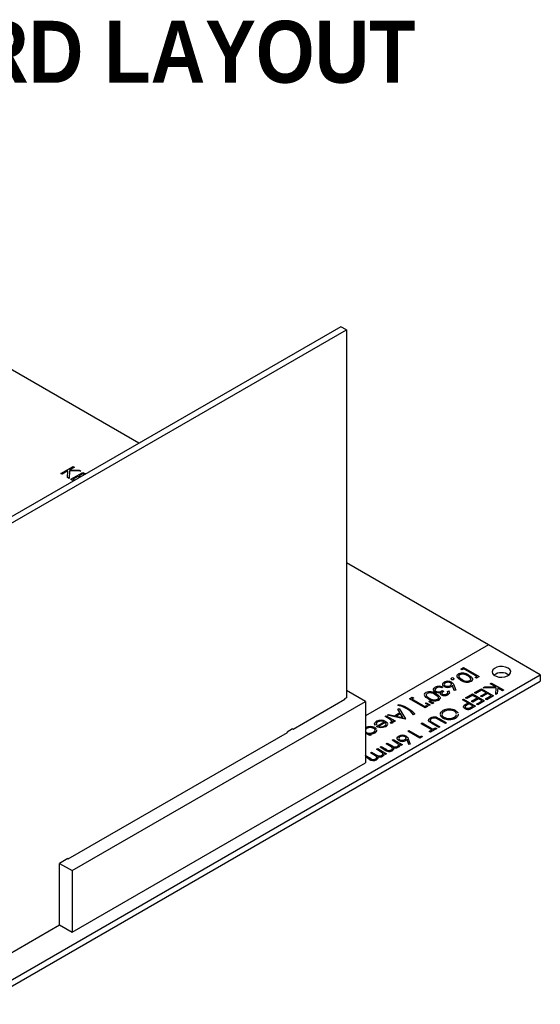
# Model space of a CAD drawing. Header units: millimetres. Extents: x 0 to 1280, y 0 to 1010.
# Tile 13 of 14: x 838 to 945, y 709 to 910. Entities that reach past the tile are written whole.
import ezdxf

# ---------------------------------------------------------------- set-up
doc = ezdxf.new("R2010")
doc.units = ezdxf.units.MM
doc.linetypes.add('SLD-Dashed', pattern=[1.905, 1.27, -0.635])
doc.linetypes.add('SLD-Solid', pattern=[0])
doc.layers.add('LAYER1', color=179, linetype='SLD-Dashed', lineweight=35)
doc.layers.add('SLD-0', color=179, linetype='SLD-Solid')
doc.styles.add('SLDTEXTSTYLE1', font='GOTHICB.TTF', dxfattribs={"width": 0.913})

msp = doc.modelspace()

# ---------------------------------------------------------------- linework, layer by layer
at = {"layer": 'SLD-0', "color": 7, "linetype": 'SLD-Solid', "lineweight": 25}
for p, q in [((904.057, 847.446), (818.921, 798.298)), ((820.044, 797.65), (905.18, 846.798)), ((905.18, 846.798), (904.057, 847.446)), ((905.18, 846.798), (905.18, 771.366)), ((862.695, 823.568), (824.698, 845.503)), ((846.712, 817.344), (849.187, 818.773)), ((848.129, 817.906), (846.934, 817.216)), ((848.128, 817.885), (846.934, 817.196)), ((848.082, 816.554), (848.129, 817.906)), ((848.431, 817.927), (848.378, 816.383)), ((848.431, 817.907), (848.378, 816.362)), ((848.431, 817.927), (848.431, 817.907)), ((850.758, 817.867), (848.431, 817.927)), ((850.758, 817.846), (848.431, 817.907)), ((849.409, 818.645), (848.467, 818.101)), ((848.467, 818.101), (850.441, 818.049)), ((849.409, 818.624), (848.501, 818.1)), ((848.743, 816.172), (851.218, 817.601)), ((849.187, 818.773), (849.409, 818.645)), ((849.409, 818.645), (849.409, 818.624)), ((850.441, 818.049), (850.758, 817.867)), ((850.758, 817.867), (850.758, 817.846)), ((851.218, 817.601), (851.788, 817.272)), ((846.934, 817.216), (846.712, 817.344)), ((846.712, 817.344), (846.712, 817.324)), ((846.934, 817.196), (846.712, 817.324)), ((846.934, 817.216), (846.934, 817.196)), ((848.082, 816.554), (848.082, 816.533)), ((848.378, 816.383), (848.082, 816.554)), ((848.378, 816.362), (848.082, 816.533)), ((848.378, 816.383), (848.378, 816.362)), ((848.743, 816.172), (848.743, 816.151)), ((849.313, 815.843), (848.743, 816.172)), ((849.295, 815.833), (848.743, 816.151)), ((850.171, 816.74), (849.219, 816.191)), ((849.219, 816.191), (849.567, 815.989)), ((850.171, 816.719), (849.237, 816.18)), ((850.519, 816.539), (850.171, 816.74)), ((850.171, 816.74), (850.171, 816.719)), ((850.501, 816.529), (850.171, 816.719)), ((851.186, 817.326), (850.425, 816.887)), ((850.425, 816.887), (850.773, 816.685)), ((851.186, 817.305), (850.443, 816.876)), ((851.534, 817.125), (851.186, 817.326)), ((851.186, 817.326), (851.186, 817.305)), ((851.517, 817.115), (851.186, 817.305)), ((934.299, 782.232), (905.18, 799.042)), ((934.299, 782.232), (909.083, 767.675)), ((934.299, 782.228), (909.083, 767.671)), ((934.299, 782.228), (934.299, 782.232)), ((944.906, 776.105), (934.299, 782.228)), ((928.623, 777.262), (929.194, 777.591)), ((928.877, 777.115), (928.623, 777.262)), ((928.623, 777.262), (928.623, 777.241)), ((928.877, 777.094), (928.623, 777.241)), ((929.226, 777.317), (928.877, 777.115)), ((929.226, 777.296), (928.877, 777.094)), ((928.877, 777.115), (928.877, 777.094)), ((929.194, 777.591), (932.399, 775.741)), ((931.923, 775.76), (929.226, 777.317)), ((929.226, 777.317), (929.226, 777.296)), ((931.905, 775.749), (929.226, 777.296)), ((935.176, 777.096), (935.048, 776.742)), ((935.497, 777.407), (935.176, 777.096)), ((935.976, 777.641), (935.497, 777.407)), ((936.56, 777.773), (935.976, 777.641)), ((937.187, 777.788), (936.56, 777.773)), ((937.788, 777.684), (937.187, 777.788)), ((938.298, 777.474), (937.788, 777.684)), ((938.662, 777.179), (938.298, 777.474)), ((938.841, 776.833), (938.662, 777.179)), ((830.138, 709.85), (944.906, 776.105)), ((926.619, 775.318), (926.646, 775.374)), ((926.635, 775.245), (926.619, 775.318)), ((926.635, 775.224), (926.627, 775.263)), ((926.704, 775.183), (926.635, 775.245)), ((926.704, 775.162), (926.635, 775.224)), ((926.646, 775.374), (926.704, 775.421)), ((926.704, 775.183), (926.704, 775.162)), ((927.116, 775.421), (927.186, 775.359)), ((927.175, 775.23), (927.116, 775.183)), ((927.175, 775.209), (927.116, 775.162)), ((927.116, 775.183), (927.116, 775.162)), ((927.201, 775.286), (927.175, 775.23)), ((927.201, 775.265), (927.175, 775.209)), ((927.186, 775.359), (927.201, 775.286)), ((927.194, 775.299), (927.201, 775.265)), ((927.857, 775.98), (927.961, 776.147)), ((927.865, 775.915), (927.857, 775.98)), ((927.901, 775.629), (927.879, 775.804)), ((927.901, 775.608), (927.879, 775.783)), ((928.186, 775.314), (927.901, 775.629)), ((928.186, 775.294), (927.901, 775.608)), ((927.961, 776.147), (928.145, 776.289)), ((928.234, 776), (928.177, 775.838)), ((928.177, 775.838), (928.285, 775.587)), ((928.59, 775.046), (928.186, 775.314)), ((928.59, 775.025), (928.186, 775.294)), ((928.234, 775.98), (928.195, 775.867)), ((928.391, 776.139), (928.234, 776)), ((928.391, 776.118), (928.234, 775.98)), ((928.285, 775.587), (928.551, 775.343)), ((928.391, 776.139), (928.391, 776.118)), ((928.551, 775.343), (928.814, 775.174)), ((928.59, 775.046), (928.59, 775.025)), ((930.373, 775.682), (930.051, 775.888)), ((930.051, 775.888), (930.051, 775.867)), ((930.373, 775.662), (930.051, 775.867)), ((930.272, 776.017), (930.679, 775.752)), ((930.624, 775.447), (930.373, 775.682)), ((930.624, 775.426), (930.373, 775.662)), ((930.485, 774.93), (930.624, 775.043)), ((930.689, 775.314), (930.624, 775.447)), ((930.689, 775.293), (930.624, 775.426)), ((930.624, 775.043), (930.691, 775.175)), ((930.679, 775.752), (930.976, 775.444)), ((930.691, 775.175), (930.689, 775.314)), ((930.691, 775.161), (930.689, 775.293)), ((931.029, 775.095), (930.929, 774.929)), ((930.976, 775.444), (931.043, 775.272)), ((931.043, 775.272), (931.029, 775.095)), ((931.574, 775.558), (931.923, 775.76)), ((931.828, 775.412), (931.574, 775.558)), ((931.574, 775.558), (931.574, 775.537)), ((931.828, 775.391), (931.574, 775.537)), ((932.399, 775.741), (931.828, 775.412)), ((932.399, 775.721), (931.828, 775.391)), ((931.828, 775.412), (931.828, 775.391)), ((932.399, 775.741), (932.399, 775.721)), ((935.048, 776.742), (935.125, 776.383)), ((935.125, 776.383), (935.401, 776.057)), ((935.401, 776.057), (935.844, 775.801)), ((935.844, 775.801), (936.407, 775.642)), ((936.407, 775.642), (937.03, 775.598)), ((937.03, 775.598), (937.643, 775.672)), ((937.643, 775.672), (938.182, 775.857)), ((938.182, 775.857), (938.587, 776.134)), ((938.587, 776.134), (938.815, 776.471)), ((938.815, 776.471), (938.841, 776.833)), ((944.906, 776.105), (944.906, 774.812)), ((830.138, 708.558), (944.906, 774.812)), ((923.018, 773.135), (923.145, 773.356)), ((923.024, 773.1), (923.018, 773.135)), ((923.064, 772.84), (923.041, 772.989)), ((923.145, 773.356), (923.387, 773.543)), ((923.423, 773.227), (923.335, 773.026)), ((923.423, 773.206), (923.335, 773.006)), ((923.335, 773.026), (923.378, 772.865)), ((923.335, 773.006), (923.353, 772.938)), ((923.637, 773.394), (923.423, 773.227)), ((923.637, 773.373), (923.423, 773.206)), ((923.854, 773.492), (923.637, 773.394)), ((923.854, 773.472), (923.637, 773.373)), ((923.637, 773.394), (923.637, 773.373)), ((924.185, 773.556), (923.854, 773.492)), ((924.185, 773.535), (923.854, 773.472)), ((924.43, 773.541), (924.185, 773.556)), ((924.185, 773.556), (924.185, 773.535)), ((924.43, 773.52), (924.185, 773.535)), ((924.72, 773.47), (924.43, 773.541)), ((924.72, 773.449), (924.43, 773.52)), ((924.943, 773.598), (924.72, 773.47)), ((924.943, 773.578), (924.72, 773.449)), ((924.72, 773.47), (924.72, 773.449)), ((924.914, 774.23), (925.022, 774.437)), ((924.917, 774.214), (924.914, 774.23)), ((924.967, 773.958), (924.939, 774.103)), ((924.967, 773.938), (924.939, 774.082)), ((924.943, 773.598), (924.943, 773.578)), ((925.225, 773.729), (924.967, 773.958)), ((925.225, 773.708), (924.967, 773.938)), ((925.022, 774.437), (925.24, 774.613)), ((925.225, 773.729), (925.225, 773.708)), ((925.302, 774.307), (925.243, 774.126)), ((925.243, 774.126), (925.293, 773.984)), ((925.302, 774.286), (925.262, 774.164)), ((925.293, 773.984), (925.433, 773.864)), ((925.482, 774.459), (925.302, 774.307)), ((925.482, 774.438), (925.302, 774.286)), ((925.482, 774.459), (925.482, 774.438)), ((926.485, 773.903), (926.665, 774.052)), ((926.656, 774.37), (926.512, 774.487)), ((926.512, 774.487), (926.512, 774.466)), ((926.656, 774.35), (926.512, 774.466)), ((926.716, 774.231), (926.656, 774.37)), ((926.716, 774.211), (926.656, 774.35)), ((926.665, 774.052), (926.716, 774.231)), ((926.801, 773.797), (926.692, 773.729)), ((926.801, 773.777), (926.692, 773.708)), ((926.692, 773.729), (926.692, 773.708)), ((926.693, 774.129), (926.716, 774.211)), ((926.743, 774.61), (927.061, 774.307)), ((926.925, 773.891), (926.801, 773.797)), ((926.925, 773.87), (926.801, 773.777)), ((927.271, 772.936), (926.925, 773.891)), ((926.925, 773.891), (926.925, 773.87)), ((927.271, 772.915), (926.925, 773.87)), ((927.061, 774.307), (927.185, 774.036)), ((927.185, 774.036), (927.576, 772.957)), ((930.929, 774.929), (930.747, 774.787)), ((930.747, 774.787), (930.747, 774.767)), ((931.456, 772.439), (932.852, 773.245)), ((932.852, 773.245), (935.327, 771.816)), ((933.217, 773.456), (933.513, 773.627)), ((935.893, 773.425), (933.217, 773.456)), ((933.217, 773.456), (933.217, 773.435)), ((935.891, 773.404), (933.217, 773.435)), ((933.513, 773.627), (935.855, 773.6)), ((934.661, 774.289), (934.883, 774.417)), ((935.855, 773.6), (934.661, 774.289)), ((934.661, 774.289), (934.661, 774.268)), ((935.818, 773.6), (934.661, 774.268)), ((934.883, 774.417), (937.358, 772.989)), ((935.787, 772.082), (935.893, 773.425)), ((936.193, 773.404), (936.104, 772.265)), ((936.193, 773.384), (936.104, 772.244)), ((937.136, 772.86), (936.193, 773.404)), ((936.193, 773.404), (936.193, 773.384)), ((937.136, 772.84), (936.193, 773.384)), ((937.358, 772.989), (937.136, 772.86)), ((937.358, 772.989), (937.358, 772.968)), ((894.248, 764.951), (904.898, 771.1)), ((905.18, 771.366), (904.809, 771.152)), ((904.809, 771.152), (904.809, 771.048)), ((904.898, 771.1), (904.809, 771.152)), ((909.083, 770.644), (905.18, 772.897)), ((918.089, 771.18), (918.66, 771.51)), ((921.294, 769.33), (918.089, 771.18)), ((918.089, 771.18), (918.089, 771.16)), ((921.294, 769.31), (918.089, 771.16)), ((918.914, 771.364), (918.565, 771.162)), ((918.565, 771.162), (921.262, 769.605)), ((918.914, 771.343), (918.583, 771.152)), ((918.66, 771.51), (918.914, 771.364)), ((918.914, 771.364), (918.914, 771.343)), ((921.194, 772.134), (921.297, 772.301)), ((921.202, 772.068), (921.194, 772.134)), ((921.238, 771.782), (921.216, 771.958)), ((921.238, 771.761), (921.216, 771.937)), ((921.523, 771.468), (921.238, 771.782)), ((921.523, 771.447), (921.238, 771.761)), ((921.297, 772.301), (921.482, 772.443)), ((921.571, 772.154), (921.514, 771.992)), ((921.514, 771.992), (921.622, 771.74)), ((921.927, 771.199), (921.523, 771.468)), ((921.927, 771.179), (921.523, 771.447)), ((921.571, 772.133), (921.531, 772.021)), ((921.728, 772.292), (921.571, 772.154)), ((921.728, 772.271), (921.571, 772.133)), ((921.622, 771.74), (921.888, 771.496)), ((921.728, 772.292), (921.728, 772.271)), ((921.888, 771.496), (922.15, 771.327)), ((921.927, 771.199), (921.927, 771.179)), ((923.064, 772.82), (923.041, 772.968)), ((923.33, 772.588), (923.064, 772.84)), ((923.33, 772.567), (923.064, 772.82)), ((923.564, 772.486), (923.33, 772.588)), ((923.33, 772.588), (923.33, 772.567)), ((923.564, 772.465), (923.33, 772.567)), ((923.378, 772.865), (923.531, 772.728)), ((923.71, 771.836), (923.388, 772.041)), ((923.388, 772.041), (923.388, 772.021)), ((923.71, 771.815), (923.388, 772.021)), ((923.917, 772.419), (923.564, 772.486)), ((923.917, 772.398), (923.564, 772.465)), ((923.609, 772.17), (924.016, 771.905)), ((923.961, 771.6), (923.71, 771.836)), ((923.961, 771.58), (923.71, 771.815)), ((923.822, 771.083), (923.96, 771.196)), ((924.132, 772.416), (923.917, 772.419)), ((923.917, 772.419), (923.917, 772.398)), ((924.132, 772.395), (923.917, 772.398)), ((923.96, 771.196), (924.028, 771.329)), ((924.026, 771.467), (923.961, 771.6)), ((924.026, 771.446), (923.961, 771.58)), ((924.016, 771.905), (924.313, 771.598)), ((924.028, 771.329), (924.026, 771.467)), ((924.026, 771.426), (924.026, 771.446)), ((924.266, 771.082), (924.083, 770.941)), ((924.397, 772.452), (924.132, 772.416)), ((924.397, 772.431), (924.132, 772.395)), ((924.366, 771.249), (924.266, 771.082)), ((924.313, 771.598), (924.38, 771.425)), ((924.38, 771.425), (924.366, 771.249)), ((924.617, 771.991), (924.617, 771.971)), ((924.751, 772.436), (924.712, 772.269)), ((924.712, 772.269), (924.755, 772.188)), ((924.751, 772.416), (924.733, 772.34)), ((925.069, 772.719), (924.751, 772.436)), ((925.069, 772.698), (924.751, 772.416)), ((924.755, 772.188), (924.84, 772.119)), ((924.816, 772.866), (925.069, 772.719)), ((925.069, 772.719), (925.069, 772.698)), ((925.726, 772.182), (925.885, 772.309)), ((925.863, 772.701), (926.085, 772.829)), ((925.951, 772.461), (925.863, 772.701)), ((925.863, 772.701), (925.863, 772.68)), ((925.951, 772.44), (925.863, 772.68)), ((925.885, 772.309), (925.951, 772.461)), ((925.934, 772.401), (925.951, 772.44)), ((926.179, 772.189), (925.983, 772.037)), ((926.179, 772.169), (925.983, 772.017)), ((925.983, 772.037), (925.983, 772.017)), ((926.085, 772.829), (926.255, 772.609)), ((926.28, 772.369), (926.179, 772.189)), ((926.28, 772.348), (926.179, 772.169)), ((926.255, 772.609), (926.28, 772.369)), ((926.277, 772.379), (926.28, 772.348)), ((927.576, 772.957), (927.271, 772.936)), ((927.271, 772.936), (927.271, 772.915)), ((927.576, 772.936), (927.271, 772.915)), ((927.576, 772.957), (927.576, 772.936)), ((928.95, 770.992), (929.172, 771.12)), ((930.092, 770.333), (928.95, 770.992)), ((928.95, 770.992), (928.95, 770.971)), ((930.074, 770.322), (928.95, 770.971)), ((929.172, 771.12), (931.646, 769.692)), ((929.616, 771.377), (931.012, 772.183)), ((929.87, 771.23), (929.616, 771.377)), ((929.616, 771.377), (929.616, 771.356)), ((929.87, 771.209), (929.616, 771.356)), ((931.044, 771.908), (929.87, 771.23)), ((931.044, 771.887), (929.87, 771.209)), ((929.87, 771.23), (929.87, 771.209)), ((930.822, 770.681), (931.996, 771.358)), ((931.012, 772.183), (933.487, 770.754)), ((931.996, 771.358), (931.044, 771.908)), ((931.044, 771.908), (931.044, 771.887)), ((931.978, 771.348), (931.044, 771.887)), ((932.249, 771.212), (931.075, 770.534)), ((932.249, 771.191), (931.075, 770.513)), ((931.71, 772.293), (931.456, 772.439)), ((931.456, 772.439), (931.456, 772.418)), ((931.71, 772.272), (931.456, 772.418)), ((932.884, 772.97), (931.71, 772.293)), ((932.884, 772.95), (931.71, 772.272)), ((931.71, 772.293), (931.71, 772.272)), ((933.011, 770.772), (932.249, 771.212)), ((932.249, 771.212), (932.249, 771.191)), ((932.993, 770.762), (932.249, 771.191)), ((932.662, 771.743), (933.836, 772.421)), ((932.916, 771.597), (932.662, 771.743)), ((932.662, 771.743), (932.662, 771.722)), ((932.916, 771.576), (932.662, 771.722)), ((933.836, 772.421), (932.884, 772.97)), ((932.884, 772.97), (932.884, 772.95)), ((933.818, 772.41), (932.884, 772.95)), ((934.09, 772.274), (932.916, 771.597)), ((934.09, 772.254), (932.916, 771.576)), ((932.916, 771.597), (932.916, 771.576)), ((933.677, 771.157), (934.851, 771.835)), ((933.677, 771.157), (933.677, 771.136)), ((933.931, 771.01), (933.677, 771.157)), ((933.931, 770.99), (933.677, 771.136)), ((935.327, 771.816), (933.931, 771.01)), ((935.327, 771.796), (933.931, 770.99)), ((933.931, 771.01), (933.931, 770.99)), ((934.851, 771.835), (934.09, 772.274)), ((934.09, 772.274), (934.09, 772.254)), ((934.833, 771.824), (934.09, 772.254)), ((935.327, 771.816), (935.327, 771.796)), ((936.104, 772.265), (935.787, 772.082)), ((936.104, 772.244), (935.787, 772.061)), ((935.787, 772.082), (935.787, 772.061)), ((936.104, 772.265), (936.104, 772.244)), ((937.358, 772.968), (937.136, 772.84)), ((937.136, 772.86), (937.136, 772.84)), ((849.005, 735.961), (909.083, 770.644)), ((909.083, 770.644), (909.083, 758.05)), ((915.721, 769.044), (915.963, 769.184)), ((916.138, 768.369), (915.721, 769.044)), ((915.721, 769.044), (915.721, 769.023)), ((916.128, 768.363), (915.721, 769.023)), ((915.741, 769.862), (915.963, 769.99)), ((916.616, 769.588), (915.741, 769.862)), ((915.741, 769.862), (915.741, 769.841)), ((916.616, 769.568), (915.741, 769.841)), ((915.963, 769.99), (917.042, 769.637)), ((915.963, 769.184), (917.264, 767.077)), ((917.592, 769.123), (916.616, 769.588)), ((917.592, 769.102), (916.616, 769.568)), ((917.042, 769.637), (917.783, 769.269)), ((917.592, 769.123), (917.592, 769.102)), ((918.293, 768.642), (917.592, 769.123)), ((918.293, 768.621), (917.592, 769.102)), ((917.783, 769.269), (918.681, 768.652)), ((921.262, 769.605), (921.611, 769.807)), ((921.865, 769.66), (921.294, 769.33)), ((921.865, 769.639), (921.294, 769.31)), ((921.294, 769.33), (921.294, 769.31)), ((921.392, 770.266), (921.546, 770.355)), ((921.392, 770.266), (921.392, 770.246)), ((922.119, 769.807), (921.392, 770.266)), ((922.119, 769.786), (921.392, 770.246)), ((921.546, 770.355), (922.341, 769.935)), ((921.611, 769.807), (921.865, 769.66)), ((921.865, 769.66), (921.865, 769.639)), ((922.057, 770.65), (922.212, 770.74)), ((922.785, 770.191), (922.057, 770.65)), ((922.057, 770.65), (922.057, 770.629)), ((922.785, 770.171), (922.057, 770.629)), ((922.341, 769.935), (922.119, 769.807)), ((922.341, 769.914), (922.119, 769.786)), ((922.119, 769.807), (922.119, 769.786)), ((922.212, 770.74), (923.007, 770.32)), ((922.341, 769.935), (922.341, 769.914)), ((923.007, 770.32), (922.785, 770.191)), ((923.007, 770.299), (922.785, 770.171)), ((922.785, 770.191), (922.785, 770.171)), ((923.007, 770.32), (923.007, 770.299)), ((924.083, 770.941), (924.083, 770.92)), ((929.176, 769.547), (929.213, 769.701)), ((929.176, 769.526), (929.192, 769.593)), ((929.257, 769.355), (929.176, 769.547)), ((929.257, 769.335), (929.176, 769.526)), ((929.213, 769.701), (929.325, 769.843)), ((929.46, 769.196), (929.257, 769.355)), ((929.46, 769.175), (929.257, 769.335)), ((929.325, 769.843), (929.641, 770.067)), ((929.46, 769.196), (929.46, 769.175)), ((929.542, 769.654), (929.514, 769.567)), ((929.542, 769.633), (929.514, 769.546)), ((929.514, 769.567), (929.53, 769.478)), ((929.514, 769.546), (929.526, 769.479)), ((929.53, 769.478), (929.681, 769.324)), ((929.907, 769.939), (929.542, 769.654)), ((929.907, 769.918), (929.542, 769.633)), ((929.641, 770.067), (929.915, 770.23)), ((930.346, 770.186), (929.907, 769.939)), ((930.346, 770.165), (929.907, 769.918)), ((929.907, 769.939), (929.907, 769.918)), ((929.915, 770.23), (930.092, 770.333)), ((931.171, 769.71), (930.346, 770.186)), ((930.346, 770.186), (930.346, 770.165)), ((931.153, 769.7), (930.346, 770.165)), ((930.837, 769.233), (930.56, 769.107)), ((930.837, 769.212), (930.56, 769.087)), ((930.56, 769.107), (930.56, 769.087)), ((930.718, 769.449), (931.171, 769.71)), ((931.075, 770.534), (930.822, 770.681)), ((930.822, 770.681), (930.822, 770.66)), ((931.075, 770.513), (930.822, 770.66)), ((931.161, 769.411), (930.837, 769.233)), ((931.161, 769.391), (930.837, 769.212)), ((931.075, 770.534), (931.075, 770.513)), ((931.646, 769.692), (931.161, 769.411)), ((931.646, 769.671), (931.161, 769.391)), ((931.161, 769.411), (931.161, 769.391)), ((931.646, 769.692), (931.646, 769.671)), ((931.837, 770.095), (933.011, 770.772)), ((931.837, 770.095), (931.837, 770.074)), ((932.091, 769.948), (931.837, 770.095)), ((932.091, 769.927), (931.837, 770.074)), ((933.487, 770.754), (932.091, 769.948)), ((933.487, 770.733), (932.091, 769.927)), ((932.091, 769.948), (932.091, 769.927)), ((933.487, 770.754), (933.487, 770.733)), ((913.139, 767.554), (913.361, 767.682)), ((913.747, 767.203), (913.139, 767.554)), ((913.139, 767.554), (913.139, 767.533)), ((913.747, 767.182), (913.139, 767.533)), ((913.361, 767.682), (915.17, 766.638)), ((913.615, 767.828), (913.857, 767.968)), ((913.615, 767.828), (913.615, 767.808)), ((917.232, 767.059), (913.615, 767.828)), ((917.232, 767.038), (913.615, 767.808)), ((914.017, 767.042), (913.747, 767.203)), ((913.747, 767.203), (913.747, 767.182)), ((914.017, 767.021), (913.747, 767.182)), ((913.857, 767.968), (915.016, 767.721)), ((914.328, 766.822), (914.017, 767.042)), ((914.328, 766.801), (914.017, 767.021)), ((915.016, 767.721), (916.138, 768.369)), ((916.271, 768.153), (915.387, 767.642)), ((915.387, 767.642), (916.768, 767.348)), ((916.271, 768.132), (915.413, 767.637)), ((916.768, 767.348), (916.271, 768.153)), ((916.271, 768.153), (916.271, 768.132)), ((916.754, 767.351), (916.271, 768.132)), ((917.264, 767.077), (917.232, 767.059)), ((917.232, 767.059), (917.232, 767.038)), ((917.264, 767.057), (917.232, 767.038)), ((917.264, 767.077), (917.264, 767.057)), ((918.946, 767.938), (918.293, 768.642)), ((918.946, 767.918), (918.293, 768.621)), ((918.681, 768.652), (919.231, 768.103)), ((919.231, 768.103), (918.946, 767.938)), ((919.231, 768.082), (918.946, 767.918)), ((918.946, 767.938), (918.946, 767.918)), ((919.231, 768.103), (919.231, 768.082)), ((922.017, 766.762), (922.075, 767.022)), ((922.075, 767.022), (922.326, 767.241)), ((922.429, 766.965), (922.361, 766.803)), ((922.429, 766.944), (922.361, 766.783)), ((922.592, 767.102), (922.429, 766.965)), ((922.592, 767.081), (922.429, 766.944)), ((922.592, 767.102), (922.592, 767.081)), ((923.621, 767.387), (923.95, 767.241)), ((923.79, 767.081), (923.637, 767.16)), ((923.637, 767.16), (923.637, 767.139)), ((923.79, 767.061), (923.637, 767.139)), ((923.976, 766.976), (923.79, 767.081)), ((923.976, 766.955), (923.79, 767.061)), ((923.95, 767.241), (924.187, 767.111)), ((925.459, 766.12), (923.976, 766.976)), ((923.976, 766.976), (923.976, 766.955)), ((925.459, 766.099), (923.976, 766.955)), ((924.187, 767.111), (925.681, 766.248)), ((924.413, 768.105), (924.577, 768.458)), ((924.422, 768.066), (924.413, 768.105)), ((924.514, 767.644), (924.446, 767.955)), ((924.514, 767.623), (924.446, 767.935)), ((924.953, 767.255), (924.514, 767.644)), ((924.953, 767.234), (924.514, 767.623)), ((924.577, 768.458), (924.948, 768.755)), ((924.846, 768.295), (924.742, 767.919)), ((924.742, 767.919), (924.873, 767.628)), ((924.846, 768.275), (924.771, 768.005)), ((925.21, 768.614), (924.846, 768.295)), ((925.21, 768.593), (924.846, 768.275)), ((924.873, 767.628), (925.175, 767.383)), ((924.953, 767.255), (924.953, 767.234)), ((925.21, 768.614), (925.21, 768.593)), ((927.305, 767.405), (927.659, 767.725)), ((927.622, 768.391), (927.321, 768.635)), ((927.321, 768.635), (927.321, 768.614)), ((927.622, 768.37), (927.321, 768.614)), ((927.543, 768.764), (927.98, 768.375)), ((927.933, 767.563), (927.569, 767.265)), ((927.933, 767.543), (927.569, 767.244)), ((927.569, 767.265), (927.569, 767.244)), ((927.754, 768.101), (927.622, 768.391)), ((927.754, 768.081), (927.622, 768.37)), ((927.659, 767.725), (927.724, 767.983)), ((927.752, 768.093), (927.754, 768.101)), ((927.752, 768.072), (927.754, 768.081)), ((928.094, 767.916), (927.933, 767.563)), ((928.094, 767.896), (927.933, 767.543)), ((927.98, 768.375), (928.013, 768.242)), ((928.059, 768.055), (928.094, 767.916)), ((928.087, 767.924), (928.094, 767.896)), ((894.158, 765.003), (893.026, 764.35)), ((894.158, 765.003), (894.248, 764.951)), ((909.088, 764.921), (909.083, 764.904)), ((909.333, 765.136), (909.088, 764.921)), ((909.333, 765.116), (909.088, 764.9)), ((909.333, 765.136), (909.333, 765.116)), ((910.977, 764.977), (910.778, 765.144)), ((910.778, 765.144), (910.778, 765.123)), ((910.977, 764.956), (910.778, 765.123)), ((910.969, 766.031), (911.031, 766.263)), ((911.037, 765.8), (910.969, 766.031)), ((911.066, 764.781), (910.977, 764.977)), ((911.066, 764.76), (910.977, 764.956)), ((911.037, 765.779), (910.981, 765.969)), ((911.003, 765.27), (911.313, 764.987)), ((911.031, 766.263), (911.373, 766.571)), ((911.338, 765.854), (911.037, 765.8)), ((911.338, 765.834), (911.037, 765.779)), ((911.037, 765.8), (911.037, 765.779)), ((911.313, 764.987), (911.314, 764.984)), ((911.431, 766.312), (911.316, 766.141)), ((911.431, 766.291), (911.316, 766.12)), ((911.316, 766.141), (911.319, 766.102)), ((911.316, 766.12), (911.319, 766.081)), ((911.328, 765.991), (911.338, 765.854)), ((911.331, 765.521), (912.949, 766.455)), ((911.658, 765.373), (911.331, 765.521)), ((911.331, 765.521), (911.331, 765.5)), ((911.658, 765.352), (911.331, 765.5)), ((911.338, 765.854), (911.338, 765.834)), ((911.623, 766.458), (911.431, 766.312)), ((911.623, 766.438), (911.431, 766.291)), ((911.623, 766.458), (911.623, 766.438)), ((912.155, 765.272), (911.658, 765.373)), ((912.155, 765.251), (911.658, 765.352)), ((913.148, 766.313), (911.775, 765.521)), ((913.148, 766.292), (911.775, 765.5)), ((912.675, 765.29), (912.155, 765.272)), ((912.155, 765.272), (912.155, 765.251)), ((912.675, 765.269), (912.155, 765.251)), ((913.239, 765.487), (912.675, 765.29)), ((913.239, 765.466), (912.675, 765.269)), ((913.006, 765.608), (913.231, 765.799)), ((913.256, 766.171), (913.148, 766.313)), ((913.148, 766.313), (913.148, 766.292)), ((913.256, 766.15), (913.148, 766.292)), ((913.214, 766.558), (913.505, 766.315)), ((913.231, 765.799), (913.302, 765.975)), ((913.526, 765.725), (913.239, 765.487)), ((913.526, 765.705), (913.239, 765.466)), ((913.239, 765.487), (913.239, 765.466)), ((913.272, 766.102), (913.256, 766.171)), ((913.263, 766.121), (913.256, 766.15)), ((913.302, 765.975), (913.288, 766.035)), ((913.302, 765.955), (913.288, 766.014)), ((913.505, 766.315), (913.609, 766.09)), ((913.574, 765.935), (913.526, 765.725)), ((913.574, 765.915), (913.526, 765.705)), ((914.213, 766.342), (914.299, 766.364)), ((914.283, 766.161), (914.213, 766.342)), ((914.213, 766.342), (914.213, 766.322)), ((914.283, 766.14), (914.213, 766.322)), ((914.404, 766.184), (914.283, 766.161)), ((914.404, 766.164), (914.283, 766.14)), ((914.283, 766.161), (914.283, 766.14)), ((914.299, 766.364), (914.358, 766.389)), ((914.46, 766.633), (914.328, 766.822)), ((914.328, 766.822), (914.328, 766.801)), ((914.46, 766.612), (914.328, 766.801)), ((914.358, 766.389), (914.46, 766.504)), ((914.538, 766.237), (914.404, 766.184)), ((914.538, 766.216), (914.404, 766.164)), ((914.46, 766.504), (914.46, 766.633)), ((914.46, 766.606), (914.46, 766.612)), ((914.699, 766.411), (914.538, 766.237)), ((914.699, 766.39), (914.538, 766.216)), ((914.538, 766.237), (914.538, 766.216)), ((914.948, 766.51), (914.682, 766.663)), ((914.682, 766.663), (914.699, 766.411)), ((914.948, 766.489), (914.682, 766.643)), ((914.689, 766.539), (914.699, 766.39)), ((915.17, 766.638), (914.948, 766.51)), ((915.17, 766.617), (914.948, 766.489)), ((914.948, 766.51), (914.948, 766.489)), ((915.17, 766.638), (915.17, 766.617)), ((920.478, 766.101), (920.7, 766.23)), ((922.699, 764.819), (920.478, 766.101)), ((920.478, 766.101), (920.478, 766.081)), ((922.681, 764.809), (920.478, 766.081)), ((920.7, 766.23), (922.921, 764.948)), ((922.017, 766.741), (922.041, 766.849)), ((922.222, 766.451), (922.017, 766.762)), ((922.222, 766.43), (922.017, 766.741)), ((922.6, 766.195), (922.222, 766.451)), ((922.6, 766.174), (922.222, 766.43)), ((922.361, 766.803), (922.387, 766.673)), ((922.361, 766.783), (922.376, 766.708)), ((922.387, 766.673), (922.475, 766.553)), ((923.714, 765.112), (922.413, 764.361)), ((923.714, 765.092), (922.413, 764.341)), ((922.475, 766.553), (922.667, 766.416)), ((922.6, 766.195), (922.6, 766.174)), ((924.095, 765.332), (922.6, 766.195)), ((924.095, 765.311), (922.6, 766.174)), ((922.667, 766.416), (922.834, 766.316)), ((922.834, 766.316), (924.317, 765.46)), ((922.921, 764.948), (923.46, 765.259)), ((923.46, 765.259), (923.714, 765.112)), ((923.714, 765.112), (923.714, 765.092)), ((924.317, 765.46), (924.095, 765.332)), ((924.317, 765.44), (924.095, 765.311)), ((924.095, 765.332), (924.095, 765.311)), ((924.317, 765.46), (924.317, 765.44)), ((925.681, 766.248), (925.459, 766.12)), ((925.681, 766.227), (925.459, 766.099)), ((925.459, 766.12), (925.459, 766.099)), ((925.681, 766.248), (925.681, 766.227)), ((848.215, 738.377), (893.116, 764.298)), ((893.026, 764.35), (893.026, 764.246)), ((893.116, 764.298), (893.026, 764.35)), ((909.088, 764.9), (909.083, 764.883)), ((909.083, 764.52), (909.106, 764.47)), ((909.998, 763.652), (909.083, 764.18)), ((909.998, 763.632), (909.083, 764.16)), ((909.106, 764.47), (909.312, 764.305)), ((910.412, 763.985), (909.886, 763.974)), ((909.886, 763.974), (910.22, 763.78)), ((910.412, 763.964), (909.886, 763.953)), ((910.22, 763.78), (909.998, 763.652)), ((910.22, 763.76), (909.998, 763.632)), ((909.998, 763.652), (909.998, 763.632)), ((910.22, 763.78), (910.22, 763.76)), ((910.984, 764.185), (910.412, 763.985)), ((910.984, 764.164), (910.412, 763.964)), ((910.759, 764.311), (911.002, 764.526)), ((911.252, 764.399), (910.984, 764.185)), ((911.252, 764.378), (910.984, 764.164)), ((910.984, 764.185), (910.984, 764.164)), ((911.002, 764.526), (911.066, 764.781)), ((911.04, 764.659), (911.066, 764.76)), ((911.374, 764.654), (911.252, 764.399)), ((911.374, 764.633), (911.252, 764.378)), ((911.348, 764.795), (911.374, 764.654)), ((911.369, 764.663), (911.374, 764.633)), ((915.595, 763.162), (915.702, 763.369)), ((915.598, 763.145), (915.595, 763.162)), ((915.647, 762.89), (915.619, 763.035)), ((915.647, 762.869), (915.619, 763.014)), ((915.702, 763.369), (915.921, 763.544)), ((915.983, 763.238), (915.924, 763.058)), ((915.924, 763.058), (915.973, 762.916)), ((915.983, 763.218), (915.943, 763.096)), ((915.973, 762.916), (916.114, 762.796)), ((916.163, 763.391), (915.983, 763.238)), ((916.163, 763.37), (915.983, 763.218)), ((916.163, 763.391), (916.163, 763.37)), ((917.166, 762.834), (917.346, 762.984)), ((917.336, 763.302), (917.193, 763.419)), ((917.193, 763.419), (917.193, 763.398)), ((917.336, 763.281), (917.193, 763.398)), ((917.396, 763.163), (917.336, 763.302)), ((917.396, 763.142), (917.336, 763.281)), ((917.346, 762.984), (917.396, 763.163)), ((917.373, 763.061), (917.396, 763.142)), ((917.424, 763.542), (917.741, 763.238)), ((917.741, 763.238), (917.866, 762.967)), ((917.781, 764.545), (918.003, 764.673)), ((917.781, 764.545), (917.781, 764.524)), ((920.256, 763.116), (917.781, 764.545)), ((920.256, 763.095), (917.781, 764.524)), ((917.866, 762.967), (918.257, 761.889)), ((918.003, 764.673), (920.224, 763.391)), ((920.224, 763.391), (920.605, 763.61)), ((920.713, 763.38), (920.256, 763.116)), ((920.713, 763.359), (920.256, 763.095)), ((920.256, 763.116), (920.256, 763.095)), ((920.605, 763.61), (920.713, 763.38)), ((920.713, 763.38), (920.713, 763.359)), ((922.159, 764.508), (922.699, 764.819)), ((922.413, 764.361), (922.159, 764.508)), ((922.159, 764.508), (922.159, 764.487)), ((922.413, 764.341), (922.159, 764.487)), ((922.413, 764.361), (922.413, 764.341)), ((909.083, 762.422), (909.141, 762.388)), ((909.141, 762.388), (909.083, 762.355)), ((909.141, 762.368), (909.083, 762.334)), ((909.141, 762.388), (909.141, 762.368)), ((911.372, 760.845), (911.594, 760.973)), ((911.594, 760.973), (913.402, 759.929)), ((912.101, 761.266), (912.323, 761.394)), ((913.081, 760.7), (912.101, 761.266)), ((912.101, 761.266), (912.101, 761.245)), ((913.081, 760.68), (912.101, 761.245)), ((912.323, 761.394), (913.304, 760.828)), ((913.339, 761.98), (913.561, 762.108)), ((914.042, 761.574), (913.339, 761.98)), ((913.339, 761.98), (913.339, 761.959)), ((914.042, 761.553), (913.339, 761.959)), ((913.561, 762.108), (914.481, 761.577)), ((914.336, 761.388), (914.042, 761.574)), ((914.042, 761.574), (914.042, 761.553)), ((914.336, 761.368), (914.042, 761.553)), ((914.557, 761.173), (914.336, 761.388)), ((914.557, 761.153), (914.336, 761.368)), ((914.502, 760.807), (914.578, 760.925)), ((914.597, 761.05), (914.557, 761.173)), ((914.597, 761.029), (914.557, 761.153)), ((914.576, 762.695), (914.798, 762.823)), ((915.337, 762.255), (914.576, 762.695)), ((914.576, 762.695), (914.576, 762.674)), ((915.337, 762.234), (914.576, 762.674)), ((914.578, 760.925), (914.597, 761.05)), ((914.585, 760.953), (914.597, 761.029)), ((914.78, 761.192), (914.839, 761.004)), ((914.798, 762.823), (916.607, 761.779)), ((914.839, 761.004), (914.807, 760.815)), ((914.824, 760.893), (914.807, 760.794)), ((915.773, 761.921), (915.337, 762.255)), ((915.337, 762.255), (915.337, 762.234)), ((915.773, 761.9), (915.337, 762.234)), ((915.609, 761.423), (915.777, 761.571)), ((915.905, 762.66), (915.647, 762.89)), ((915.905, 762.639), (915.647, 762.869)), ((915.833, 761.746), (915.773, 761.921)), ((915.833, 761.726), (915.773, 761.9)), ((915.777, 761.571), (915.833, 761.746)), ((915.944, 761.38), (915.793, 761.272)), ((915.944, 761.359), (915.793, 761.251)), ((915.793, 761.272), (915.793, 761.251)), ((915.815, 761.669), (915.833, 761.726)), ((915.905, 762.66), (915.905, 762.639)), ((916.074, 761.54), (915.944, 761.38)), ((916.074, 761.52), (915.944, 761.359)), ((916.385, 761.65), (916.07, 761.832)), ((916.07, 761.832), (916.098, 761.668)), ((916.385, 761.63), (916.07, 761.811)), ((916.098, 761.668), (916.074, 761.54)), ((916.098, 761.648), (916.074, 761.52)), ((916.074, 761.54), (916.074, 761.52)), ((916.094, 761.669), (916.098, 761.648)), ((916.607, 761.779), (916.385, 761.65)), ((916.607, 761.758), (916.385, 761.63)), ((916.385, 761.65), (916.385, 761.63)), ((916.607, 761.779), (916.607, 761.758)), ((917.481, 762.729), (917.373, 762.66)), ((917.481, 762.708), (917.373, 762.64)), ((917.373, 762.66), (917.373, 762.64)), ((917.605, 762.822), (917.481, 762.729)), ((917.605, 762.801), (917.481, 762.708)), ((917.951, 761.867), (917.605, 762.822)), ((917.605, 762.822), (917.605, 762.801)), ((917.951, 761.847), (917.605, 762.801)), ((918.257, 761.889), (917.951, 761.867)), ((918.257, 761.868), (917.951, 761.847)), ((917.951, 761.867), (917.951, 761.847)), ((918.257, 761.889), (918.257, 761.868)), ((909.083, 759.523), (909.119, 759.544)), ((909.876, 758.85), (909.083, 759.308)), ((909.876, 758.83), (909.083, 759.287)), ((909.119, 759.544), (910.099, 758.978)), ((910.134, 760.13), (910.356, 760.258)), ((910.838, 759.724), (910.134, 760.13)), ((910.134, 760.13), (910.134, 760.109)), ((910.838, 759.703), (910.134, 760.109)), ((910.356, 760.258), (911.276, 759.727)), ((911.132, 759.538), (910.838, 759.724)), ((910.838, 759.724), (910.838, 759.703)), ((911.132, 759.518), (910.838, 759.703)), ((911.353, 759.323), (911.132, 759.538)), ((911.353, 759.303), (911.132, 759.518)), ((911.166, 758.857), (911.297, 758.957)), ((911.297, 758.957), (911.373, 759.075)), ((911.602, 758.965), (911.349, 758.707)), ((911.602, 758.944), (911.349, 758.686)), ((911.392, 759.2), (911.353, 759.323)), ((911.392, 759.179), (911.353, 759.303)), ((912.133, 760.405), (911.372, 760.845)), ((911.372, 760.845), (911.372, 760.824)), ((912.133, 760.384), (911.372, 760.824)), ((911.373, 759.075), (911.392, 759.2)), ((911.38, 759.103), (911.392, 759.179)), ((911.576, 759.342), (911.634, 759.154)), ((911.634, 759.154), (911.602, 758.965)), ((911.619, 759.043), (911.602, 758.944)), ((912.569, 760.071), (912.133, 760.405)), ((912.133, 760.405), (912.133, 760.384)), ((912.569, 760.05), (912.133, 760.384)), ((912.405, 759.573), (912.573, 759.721)), ((912.629, 759.896), (912.569, 760.071)), ((912.629, 759.876), (912.569, 760.05)), ((912.573, 759.721), (912.629, 759.896)), ((912.74, 759.53), (912.588, 759.422)), ((912.74, 759.509), (912.588, 759.401)), ((912.588, 759.422), (912.588, 759.401)), ((912.61, 759.819), (912.629, 759.876)), ((912.869, 759.69), (912.74, 759.53)), ((912.869, 759.67), (912.74, 759.509)), ((913.18, 759.8), (912.866, 759.982)), ((912.866, 759.982), (912.893, 759.818)), ((913.18, 759.78), (912.866, 759.961)), ((912.893, 759.818), (912.869, 759.69)), ((912.893, 759.798), (912.869, 759.67)), ((912.869, 759.69), (912.869, 759.67)), ((912.89, 759.819), (912.893, 759.798)), ((913.081, 760.7), (913.081, 760.68)), ((913.402, 759.929), (913.18, 759.8)), ((913.402, 759.908), (913.18, 759.78)), ((913.18, 759.8), (913.18, 759.78)), ((913.402, 759.929), (913.402, 759.908)), ((914.37, 760.707), (914.502, 760.807)), ((914.807, 760.815), (914.554, 760.557)), ((914.807, 760.794), (914.554, 760.536)), ((914.554, 760.557), (914.554, 760.536)), ((849.005, 723.368), (909.083, 758.05)), ((909.876, 758.85), (909.876, 758.83)), ((911.349, 758.707), (911.349, 758.686)), ((848.125, 738.429), (846.428, 737.449)), ((846.428, 724.86), (846.428, 737.449)), ((846.428, 737.449), (849.005, 735.961)), ((848.125, 738.429), (848.215, 738.377)), ((849.005, 735.961), (849.005, 723.368)), ((830.138, 715.456), (846.428, 724.86)), ((846.424, 724.858), (849.005, 723.368))]:
    msp.add_line(p, q, dxfattribs=at)
for centre, radius, start, end in [((926.91, 775.027), 0.445, 62.38162, 117.61838), ((926.91, 775.575), 0.443, 242.26017, 297.73983), ((926.91, 775.554), 0.443, 242.26017, 297.73983), ((928.971, 774.303), 2.152, 52.80353, 112.58425), ((929.004, 774.576), 1.678, 51.40712, 111.41407), ((929.004, 774.555), 1.678, 51.40712, 111.41407), ((929.9, 776.851), 2.231, 234.03857, 292.29119), ((929.9, 776.831), 2.231, 234.03857, 292.29119), ((929.853, 776.449), 1.645, 230.81177, 292.59064), ((930.595, 775.181), 0.441, 290.05541, 353.95853), ((936.951, 773.813), 2.717, 55.42701, 124.57299), ((924.222, 771.966), 1.784, 66.18036, 117.88787), ((925.958, 775.11), 1.564, 242.03792, 298.00678), ((925.958, 775.089), 1.564, 242.03792, 298.00678), ((925.989, 773.19), 1.608, 62.04389, 117.78157), ((925.922, 774.897), 1.142, 244.64588, 299.50048), ((926.024, 773.482), 1.118, 64.10155, 119.01747), ((926.024, 773.461), 1.118, 64.10155, 119.01747), ((922.308, 770.456), 2.152, 52.80353, 112.58425), ((922.341, 770.729), 1.678, 51.40712, 111.41407), ((922.341, 770.709), 1.678, 51.40712, 111.41407), ((923.237, 773.005), 2.231, 234.03857, 292.29119), ((923.237, 772.984), 2.231, 234.03857, 292.29119), ((923.19, 772.602), 1.645, 230.81177, 292.59064), ((924.058, 773.876), 1.263, 245.33294, 306.87113), ((923.932, 771.335), 0.441, 290.05541, 353.95853), ((924.75, 772.338), 0.371, 162.11449, 248.9541), ((924.726, 772.292), 0.34, 168.16937, 251.20026), ((925.255, 773.334), 1.487, 244.57814, 299.28628), ((925.255, 773.314), 1.487, 244.57814, 299.28628), ((925.222, 772.999), 0.96, 246.52273, 301.64453), ((926.253, 766.307), 2.774, 62.30735, 118.07182), ((930.108, 770.375), 1.346, 241.21168, 289.62998), ((930.108, 770.355), 1.346, 241.21168, 289.62998), ((930.101, 770.21), 0.98, 244.62081, 309.03789), ((923.143, 765.796), 1.66, 73.27882, 119.50342), ((923.173, 766.071), 1.183, 66.9193, 119.44159), ((923.173, 766.051), 1.183, 66.9193, 119.44159), ((926.252, 769.699), 2.768, 242.00746, 298.41868), ((926.252, 769.678), 2.768, 242.00746, 298.41868), ((926.219, 769.431), 2.299, 242.99988, 298.18604), ((926.286, 766.62), 2.265, 62.80229, 118.34734), ((926.286, 766.599), 2.265, 62.80229, 118.34734), ((910.062, 763.481), 2.021, 62.25992, 117.80971), ((910.062, 763.735), 1.58, 63.06735, 117.49999), ((910.062, 763.714), 1.58, 63.06735, 117.49999), ((912.282, 764.857), 1.94, 61.28758, 117.94632), ((912.282, 765.215), 1.407, 61.72743, 117.95108), ((912.282, 765.195), 1.407, 61.72743, 117.95108), ((912.293, 766.924), 1.496, 249.72841, 298.43686), ((910.029, 765.657), 1.531, 242.04999, 298.44876), ((916.67, 762.121), 1.608, 62.04389, 117.78157), ((916.705, 762.413), 1.118, 64.10155, 119.01747), ((916.705, 762.393), 1.118, 64.10155, 119.01747), ((915.17, 762.411), 1.081, 230.39661, 293.98351), ((915.195, 762.394), 1.271, 250.98233, 298.06963), ((915.195, 762.373), 1.271, 250.98233, 298.06963), ((916.639, 764.041), 1.564, 242.03792, 298.00678), ((916.639, 764.02), 1.564, 242.03792, 298.00678), ((916.603, 763.828), 1.142, 244.64588, 299.50048), ((910.728, 759.763), 1.006, 231.32296, 295.7842), ((911.965, 760.561), 1.081, 230.39661, 293.98351), ((911.99, 760.544), 1.271, 250.98233, 298.06963), ((911.99, 760.523), 1.271, 250.98233, 298.06963), ((913.932, 761.803), 1.393, 232.3468, 296.53297), ((913.932, 761.782), 1.393, 232.3468, 296.53297), ((913.933, 761.613), 1.006, 231.32296, 295.7842), ((910.727, 759.953), 1.393, 232.3468, 296.53297), ((910.727, 759.932), 1.393, 232.3468, 296.53297)]:
    msp.add_arc(centre, radius, start, end, dxfattribs=at)

# ---------------------------------------------------------------- texts
at = {"layer": 'LAYER1', "insert": (728.985, 910.157), "char_height": 12.7, "attachment_point": 1, "style": 'SLDTEXTSTYLE1'}
msp.add_mtext('MINI ITX BOARD LAYOUT', dxfattribs=at)

doc.saveas('drawing.dxf')
